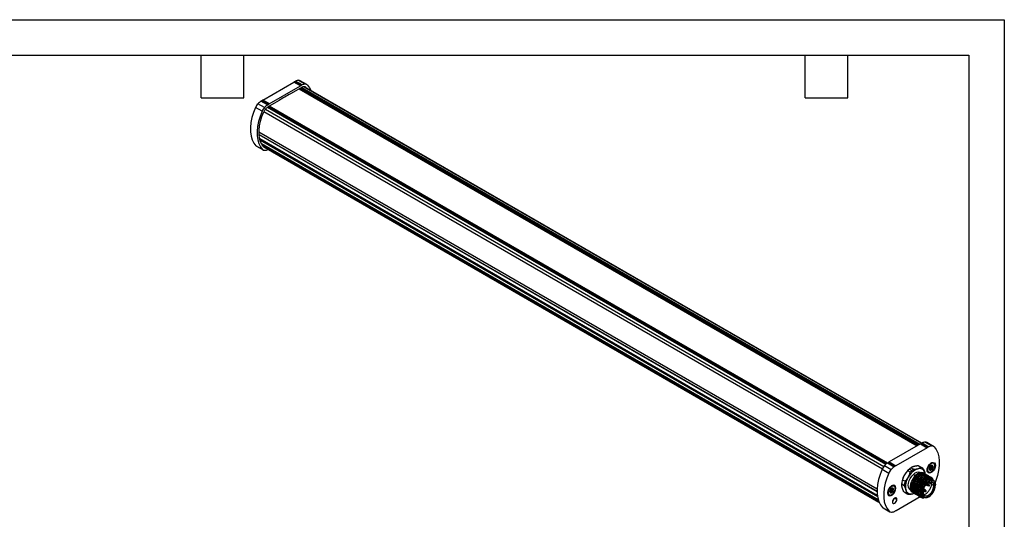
# Model space of a CAD drawing. Header units: millimetres. Extents: x 0 to 279, y 0 to 216.
# Tile 4 of 4: x 103 to 279, y 127 to 216. Entities that reach past the tile are written whole.
import ezdxf

# ---------------------------------------------------------------- set-up
doc = ezdxf.new("R2010")
doc.units = ezdxf.units.MM
doc.layers.add('TEXT', color=140, linetype='Continuous', lineweight=25)

msp = doc.modelspace()

# ---------------------------------------------------------------- linework, layer by layer
at = {"color": 7, "linetype": 'Continuous'}
for p, q in [((0, 215.9), (279.4, 215.9)), ((279.4, 215.9), (279.4, 0))]:
    msp.add_line(p, q, dxfattribs=at)
for p, q in [((146.9, 201.55), (152.46, 204.76)), ((148.07, 200.87), (153.64, 204.08)), ((153.64, 204.08), (152.46, 204.76)), ((153.77, 204.15), (152.59, 204.83)), ((153.96, 204.25), (152.78, 204.93)), ((154.48, 204.39), (153.3, 205.07)), ((154.79, 204.32), (153.61, 205)), ((153.64, 203.67), (151.88, 202.65)), ((153.42, 203.55), (263.85, 139.8)), ((263.9, 139.83), (153.47, 203.57)), ((264.04, 139.91), (153.61, 203.65)), ((153.74, 203.72), (264.16, 139.98)), ((153.9, 203.81), (264.32, 140.07)), ((154.27, 203.93), (264.61, 140.23)), ((264.67, 140.27), (154.39, 203.93)), ((154.62, 203.82), (154.44, 203.92)), ((154.66, 203.78), (154.62, 203.82)), ((147.23, 200.2), (146.05, 200.88)), ((147.75, 200.67), (146.57, 201.35)), ((147.94, 200.79), (146.77, 201.47)), ((148.07, 200.87), (146.9, 201.55)), ((149.83, 201.47), (148.07, 200.46)), ((146.8, 199.54), (145.62, 200.22)), ((147.09, 199.48), (257.62, 135.67)), ((147.37, 199.91), (257.89, 136.11)), ((147.76, 200.26), (258.24, 136.49)), ((147.93, 200.37), (258.38, 136.61)), ((258.49, 136.69), (148.05, 200.44)), ((258.52, 136.71), (148.08, 200.46)), ((146.23, 195.87), (256.67, 132.11)), ((146.25, 195.4), (256.66, 131.67)), ((146.25, 195.37), (256.66, 131.63)), ((146.27, 195.36), (146.26, 195.33)), ((146.36, 194.67), (256.7, 130.97)), ((146.41, 194.46), (256.73, 130.78)), ((146.43, 194.4), (256.74, 130.72)), ((146.66, 193.81), (256.85, 130.2)), ((146.68, 193.79), (256.86, 130.18)), ((146.74, 193.75), (146.73, 193.74)), ((146.73, 193.74), (256.86, 130.16)), ((146.87, 192.72), (145.69, 193.4)), ((145.8, 193.32), (146.98, 192.64)), ((146.93, 193.38), (256.96, 129.86)), ((147.07, 193.21), (257.01, 129.75)), ((147.1, 193.19), (257.01, 129.73)), ((264.42, 140.12), (258.85, 136.91)), ((265.6, 139.44), (260.03, 136.23)), ((264.42, 140.12), (265.6, 139.44)), ((264.55, 140.2), (265.72, 139.52)), ((264.74, 140.3), (265.92, 139.62)), ((265.26, 140.44), (266.44, 139.76)), ((266.75, 139.68), (265.57, 140.37)), ((257.58, 135.59), (258.76, 134.91)), ((258.01, 136.25), (259.19, 135.57)), ((258.53, 136.72), (259.71, 136.03)), ((258.72, 136.84), (259.9, 136.16)), ((258.85, 136.91), (260.03, 136.23)), ((262.44, 135.61), (262.89, 135.35)), ((262.76, 135.86), (263.2, 135.6)), ((262.89, 135.94), (262.81, 135.9)), ((264.47, 135.94), (264.02, 136.2)), ((264.71, 135.84), (264.26, 136.1)), ((266.03, 135.68), (266.01, 135.69)), ((266.02, 135.78), (266.25, 135.64)), ((266.02, 135.77), (266.25, 135.64)), ((266.02, 135.77), (266.25, 135.64)), ((266.05, 135.88), (266.26, 135.76)), ((266.08, 135.58), (266.21, 135.51)), ((266.09, 135.8), (266.4, 135.62)), ((266.12, 135.49), (266.2, 135.45)), ((266.15, 135.79), (266.47, 135.61)), ((266.16, 136.08), (266.33, 135.98)), ((266.39, 135.99), (266.18, 136.11)), ((266.25, 135.64), (266.34, 135.48)), ((266.32, 136.64), (266.26, 136.67)), ((266.28, 136.17), (266.59, 135.99)), ((266.34, 135.96), (266.33, 135.98)), ((266.33, 135.76), (266.34, 135.77)), ((266.34, 135.77), (266.33, 135.76)), ((266.4, 136.26), (266.34, 136.24)), ((266.34, 136.24), (266.49, 136.15)), ((266.34, 136.24), (266.46, 136.18)), ((266.35, 136.24), (266.46, 136.18)), ((266.38, 135.81), (266.5, 135.74)), ((266.42, 135.91), (266.42, 135.93)), ((266.42, 135.92), (266.46, 135.9)), ((266.42, 135.92), (266.46, 135.9)), ((266.45, 136.28), (266.5, 136.26)), ((266.78, 136.69), (266.72, 136.72)), ((266.98, 136.29), (267.08, 136.29)), ((261.22, 133.71), (261.67, 133.45)), ((262.59, 135.06), (262.15, 135.32)), ((263.17, 134.67), (263.52, 134.47)), ((263.61, 134.55), (263.66, 134.51)), ((263.9, 134.38), (263.86, 134.4)), ((264.14, 134.24), (264.1, 134.26)), ((264.37, 134.1), (264.34, 134.12)), ((264.4, 134.98), (264.38, 134.99)), ((264.84, 133.83), (264.81, 133.85)), ((265.04, 133.72), (265.08, 133.7)), ((265.22, 134.76), (265.18, 134.78)), ((265.2, 134.98), (265.22, 134.77)), ((265.24, 134.34), (265.21, 134.56)), ((265.45, 134.63), (265.42, 134.65)), ((265.69, 134.49), (265.65, 134.51)), ((265.79, 135.11), (265.85, 135.07)), ((265.92, 134.35), (265.89, 134.37)), ((266.16, 134.22), (266.12, 134.24)), ((266.39, 134.08), (266.36, 134.1)), ((266.73, 133.62), (266.54, 133.73)), ((259.1, 132.01), (259.28, 131.91)), ((259.34, 131.92), (259.13, 132.04)), ((259.26, 132.57), (259.21, 132.6)), ((259.23, 132.1), (259.54, 131.92)), ((259.28, 132.17), (259.43, 132.08)), ((259.35, 132.19), (259.29, 132.17)), ((259.29, 132.17), (259.4, 132.11)), ((259.29, 132.17), (259.4, 132.11)), ((259.4, 132.21), (259.44, 132.19)), ((259.73, 132.62), (259.67, 132.65)), ((259.92, 132.22), (260.03, 132.22)), ((261.5, 132.65), (261.05, 132.91)), ((261.05, 132.84), (261.05, 132.75)), ((265.28, 131.95), (264.98, 132.12)), ((265.41, 132.85), (265.7, 132.68)), ((265.78, 132.96), (265.61, 133.06)), ((265.87, 132.97), (265.65, 133.09)), ((265.72, 132.67), (265.94, 132.64)), ((265.78, 132.96), (265.97, 132.78)), ((265.85, 133.23), (266.83, 132.67)), ((265.86, 133.24), (266.2, 133.04)), ((266.02, 132.78), (265.88, 132.95)), ((266.09, 133.33), (266.2, 133.27)), ((266.2, 133.27), (266.26, 133.36)), ((266.41, 133.35), (266.33, 133.2)), ((266.43, 133.14), (266.52, 133.31)), ((266.43, 133.12), (266.44, 133.13)), ((266.44, 133.13), (266.54, 133.3)), ((266.44, 133.13), (266.44, 133.13)), ((266.44, 133.12), (266.44, 133.12)), ((258.74, 131.03), (258.8, 131)), ((258.97, 131.61), (258.96, 131.62)), ((258.96, 131.59), (258.96, 131.58)), ((258.97, 131.7), (259.2, 131.57)), ((258.97, 131.7), (259.2, 131.57)), ((258.97, 131.7), (259.2, 131.57)), ((259, 131.81), (259.21, 131.69)), ((259.03, 131.73), (259.35, 131.55)), ((259.03, 131.51), (259.15, 131.44)), ((259.07, 131.42), (259.14, 131.38)), ((259.1, 131.72), (259.42, 131.54)), ((259.2, 131.57), (259.29, 131.41)), ((259.29, 131.89), (259.28, 131.91)), ((259.28, 131.69), (259.29, 131.7)), ((259.29, 131.7), (259.28, 131.69)), ((259.33, 131.74), (259.44, 131.67)), ((259.37, 131.84), (259.37, 131.86)), ((259.37, 131.85), (259.4, 131.83)), ((259.37, 131.85), (259.4, 131.83)), ((259.81, 130.45), (260.21, 130.22)), ((260.09, 128.25), (264.36, 130.72)), ((261.39, 131.64), (261.84, 131.38)), ((261.6, 131.48), (262.05, 131.22)), ((262.61, 131.93), (262.74, 131.86)), ((263.04, 131.23), (263.14, 131.27)), ((263.08, 131.41), (263.11, 131.39)), ((263.31, 131.28), (263.35, 131.26)), ((263.55, 131.14), (263.59, 131.12)), ((263.79, 131.01), (263.82, 130.99)), ((264.02, 130.87), (264.06, 130.85)), ((264.26, 130.73), (264.29, 130.71)), ((264.62, 131.39), (264.43, 131.5)), ((264.79, 130.7), (264.98, 130.59)), ((264.9, 131.78), (265.11, 131.66)), ((264.91, 131.83), (265.08, 131.74)), ((265, 130.5), (265.11, 130.54)), ((265.33, 131.66), (265.08, 131.74)), ((265.13, 131.65), (265.35, 131.62)), ((265.43, 131.76), (265.29, 131.93)), ((257.65, 128.77), (258.83, 128.09)), ((257.76, 128.69), (258.94, 128.01))]:
    msp.add_line(p, q)
at = {"flags": 128}
for points in [[(154.91, 204.22), (155.27, 203.73), (155.49, 203.3)], [(145.62, 200.22), (145.26, 199.31), (144.98, 198.41), (144.8, 197.52), (144.71, 196.66), (144.72, 195.85), (144.82, 195.11), (145.02, 194.44), (145.32, 193.87), (145.69, 193.4)], [(146.8, 199.54), (146.44, 198.63), (146.16, 197.73), (145.98, 196.84), (145.89, 195.98), (145.9, 195.17), (146, 194.43), (146.2, 193.76), (146.5, 193.19), (146.87, 192.72)], [(147.16, 193.13), (146.81, 193.57), (146.53, 194.1), (146.35, 194.71), (146.25, 195.41), (146.24, 196.16), (146.32, 196.96), (146.5, 197.79), (146.75, 198.63), (147.09, 199.47)], [(146.73, 193.74), (146.72, 193.71), (146.72, 193.71)], [(266.87, 139.59), (267.23, 139.1), (267.51, 138.51), (267.69, 137.83), (267.78, 137.08), (267.77, 136.26), (267.67, 135.4), (267.47, 134.5), (267.17, 133.59), (267.03, 133.22)], [(257.58, 135.59), (257.22, 134.68), (256.94, 133.77), (256.76, 132.88), (256.67, 132.03), (256.68, 131.22), (256.78, 130.47), (256.98, 129.81), (257.28, 129.24), (257.65, 128.77)], [(265.6, 135.44), (265.64, 135.76), (265.77, 136.09), (265.97, 136.39), (266.21, 136.64), (266.47, 136.78), (266.71, 136.82), (266.91, 136.75), (267.04, 136.56), (267.08, 136.29)], [(267.08, 136.29), (267.04, 135.98), (266.91, 135.64), (266.71, 135.34), (266.47, 135.1), (266.21, 134.95), (265.97, 134.91), (265.77, 134.99), (265.64, 135.17), (265.6, 135.44)], [(265.85, 135.07), (265.85, 135.07), (265.71, 135.24), (265.66, 135.5), (265.71, 135.82), (265.85, 136.15), (266.06, 136.44), (266.32, 136.64)], [(266.34, 136.6), (266.1, 136.4), (265.89, 136.13), (265.75, 135.81), (265.7, 135.5), (265.75, 135.25), (265.89, 135.09), (266.1, 135.05), (266.34, 135.13)], [(266.33, 135.76), (266.29, 135.75), (266.26, 135.76), (266.24, 135.78), (266.23, 135.82), (266.24, 135.86), (266.26, 135.91), (266.29, 135.95), (266.33, 135.98)], [(266.34, 135.96), (266.31, 135.94), (266.28, 135.9), (266.26, 135.86), (266.26, 135.82), (266.26, 135.79), (266.28, 135.77), (266.31, 135.76), (266.34, 135.77)], [(266.32, 136.64), (266.57, 136.73), (266.78, 136.69)], [(266.33, 135.98), (266.36, 135.99), (266.39, 135.99), (266.41, 135.96), (266.42, 135.93)], [(266.34, 135.13), (266.58, 135.33), (266.79, 135.61), (266.93, 135.92), (266.98, 136.23), (266.93, 136.49), (266.79, 136.65), (266.58, 136.69), (266.34, 136.6)], [(266.34, 135.77), (266.37, 135.8), (266.4, 135.83), (266.42, 135.87), (266.42, 135.91), (266.42, 135.95), (266.4, 135.97), (266.37, 135.97), (266.34, 135.96)], [(258.76, 134.91), (258.4, 134), (258.12, 133.09), (257.94, 132.2), (257.85, 131.35), (257.86, 130.54), (257.96, 129.79), (258.16, 129.13), (258.45, 128.56), (258.83, 128.09)], [(262.61, 131.93), (262.61, 131.93), (262.42, 132.12), (262.29, 132.39), (262.25, 132.74), (262.29, 133.14), (262.42, 133.56), (262.61, 133.97), (262.87, 134.35), (263.17, 134.67)], [(266.74, 133.61), (266.55, 133.8), (266.3, 133.89), (266.01, 133.88), (265.69, 133.76), (265.37, 133.55), (265.07, 133.26), (264.8, 132.9), (264.58, 132.5), (264.42, 132.09), (264.34, 131.69)], [(266.54, 133.73), (266.28, 133.81), (265.99, 133.78), (265.67, 133.64), (265.35, 133.41), (265.05, 133.09), (264.79, 132.72), (264.59, 132.31), (264.47, 131.89), (264.43, 131.5)], [(265.25, 134.72), (265.25, 134.74), (265.2, 134.98)], [(260.03, 132.22), (259.99, 132.49), (259.86, 132.67), (259.66, 132.75), (259.42, 132.71), (259.16, 132.57), (258.92, 132.32), (258.72, 132.02), (258.59, 131.69), (258.55, 131.37)], [(258.55, 131.37), (258.59, 131.1), (258.72, 130.92), (258.92, 130.84), (259.16, 130.88), (259.42, 131.03), (259.66, 131.27), (259.86, 131.57), (259.99, 131.9), (260.03, 132.22)], [(258.8, 131), (258.8, 131), (258.65, 131.17), (258.6, 131.43), (258.65, 131.75), (258.8, 132.08), (259.01, 132.37), (259.26, 132.57)], [(259.29, 132.53), (259.04, 132.33), (258.84, 132.06), (258.7, 131.74), (258.65, 131.43), (258.7, 131.17), (258.84, 131.02), (259.04, 130.98), (259.29, 131.06)], [(259.26, 132.57), (259.52, 132.66), (259.73, 132.62)], [(259.29, 131.06), (259.53, 131.26), (259.74, 131.54), (259.88, 131.85), (259.92, 132.16), (259.88, 132.42), (259.74, 132.57), (259.53, 132.61), (259.29, 132.53)], [(264.62, 131.39), (264.66, 131.78), (264.78, 132.2), (264.98, 132.61), (265.24, 132.98), (265.53, 133.3), (265.85, 133.53), (266.17, 133.67), (266.47, 133.7), (266.73, 133.62), (266.93, 133.44), (267.05, 133.16), (267.09, 132.82)], [(266.8, 133.49), (266.74, 133.53), (266.5, 133.61), (266.21, 133.58), (265.9, 133.45), (265.59, 133.23), (265.31, 132.92), (265.06, 132.56), (264.87, 132.17), (264.75, 131.77), (264.71, 131.39)], [(264.88, 131.48), (264.92, 131.84), (265.04, 132.22), (265.23, 132.58), (265.48, 132.91), (265.76, 133.16), (266.05, 133.33), (266.33, 133.4), (266.57, 133.36), (266.76, 133.21), (266.89, 132.98), (266.93, 132.67)], [(264.88, 131.54), (264.92, 131.22), (265.06, 130.98), (265.28, 130.86), (265.55, 130.85), (265.85, 130.97), (266.16, 131.2), (266.43, 131.52), (266.65, 131.9), (266.78, 132.29), (266.83, 132.67)], [(265.06, 130.62), (265.31, 130.54), (265.59, 130.57), (265.9, 130.7), (266.21, 130.93), (266.5, 131.23), (266.74, 131.59), (266.93, 131.98), (267.05, 132.38), (267.09, 132.76)], [(265.08, 131.74), (265.09, 131.79), (265.11, 131.85), (265.15, 131.9), (265.19, 131.94), (265.24, 131.95), (265.28, 131.95), (265.29, 131.93)], [(266.93, 132.67), (266.89, 132.31), (266.76, 131.93), (266.57, 131.57), (266.33, 131.24), (266.05, 130.99), (265.76, 130.82), (265.48, 130.75), (265.23, 130.79), (265.14, 130.84)], [(265.72, 132.67), (265.7, 132.68), (265.67, 132.71), (265.67, 132.76), (265.67, 132.81), (265.7, 132.87), (265.74, 132.92), (265.78, 132.96)], [(265.78, 132.96), (265.83, 132.98), (265.87, 132.97), (265.88, 132.95)], [(265.94, 132.64), (265.93, 132.64), (265.92, 132.66), (265.92, 132.68), (265.92, 132.71), (265.93, 132.74), (265.95, 132.76), (265.97, 132.78)], [(265.97, 132.78), (266, 132.79), (266.02, 132.78), (266.02, 132.78)], [(266, 132.65), (266.01, 132.65), (266.02, 132.67), (266.02, 132.69), (266.02, 132.71), (266.01, 132.74), (265.99, 132.76), (265.97, 132.78)], [(266.2, 133.04), (266.2, 133.04), (266.17, 133.07), (266.16, 133.13), (266.17, 133.2), (266.2, 133.27)], [(266.2, 133.27), (266.22, 133.26), (266.24, 133.25), (266.25, 133.24), (266.27, 133.23), (266.29, 133.22), (266.3, 133.21), (266.31, 133.2), (266.33, 133.2)], [(266.33, 133.2), (266.31, 133.16), (266.3, 133.13), (266.31, 133.1), (266.32, 133.08), (266.35, 133.08), (266.37, 133.08), (266.4, 133.1), (266.42, 133.13)], [(266.43, 133.14), (266.43, 133.13), (266.44, 133.13), (266.44, 133.13), (266.44, 133.13)], [(266.52, 133.31), (266.51, 133.32), (266.51, 133.32)], [(259.28, 131.69), (259.24, 131.68), (259.21, 131.69), (259.19, 131.71), (259.18, 131.75), (259.19, 131.79), (259.21, 131.84), (259.24, 131.88), (259.28, 131.91)], [(259.29, 131.89), (259.26, 131.86), (259.23, 131.83), (259.21, 131.79), (259.21, 131.75), (259.21, 131.71), (259.23, 131.69), (259.26, 131.69), (259.29, 131.7)], [(259.28, 131.91), (259.31, 131.92), (259.34, 131.92), (259.36, 131.89), (259.37, 131.86)], [(259.29, 131.7), (259.32, 131.73), (259.35, 131.76), (259.36, 131.8), (259.37, 131.84), (259.36, 131.88), (259.35, 131.9), (259.32, 131.9), (259.29, 131.89)], [(260.21, 130.22), (260.18, 130.38), (260.09, 130.48), (259.96, 130.5), (259.81, 130.45), (259.66, 130.33), (259.53, 130.15), (259.44, 129.95), (259.41, 129.76)], [(259.41, 129.76), (259.44, 129.6), (259.53, 129.5), (259.66, 129.47), (259.81, 129.52), (259.96, 129.65), (260.09, 129.82), (260.18, 130.02), (260.21, 130.22)], [(263.04, 131.23), (263.27, 131.31), (263.29, 131.31)], [(265.88, 130.69), (265.85, 130.67), (265.53, 130.54), (265.24, 130.51), (264.98, 130.59), (264.78, 130.77), (264.66, 131.04), (264.62, 131.39)], [(265.13, 131.65), (265.11, 131.66), (265.09, 131.69), (265.08, 131.74)], [(265.33, 131.66), (265.33, 131.69), (265.35, 131.72), (265.36, 131.74), (265.39, 131.76), (265.41, 131.77), (265.43, 131.76), (265.43, 131.76)], [(265.33, 131.66), (265.35, 131.65), (265.38, 131.65), (265.41, 131.66), (265.43, 131.67), (265.45, 131.68), (265.45, 131.7), (265.45, 131.7)], [(265.35, 131.62), (265.35, 131.62), (265.33, 131.64), (265.33, 131.66)]]:
    msp.add_lwpolyline(points, dxfattribs=at)
for centre, radius, start, end in [((157.36, 196.27), 9.8, 119.1255, 119.9992), ((154.23, 201.89), 3.36, 115.5006, 119.1565), ((153.38, 203.72), 1.35, 93.4381, 116.5534), ((153.33, 204.51), 0.564, 60.6781, 93.284), ((158.54, 195.59), 9.8, 119.1255, 119.9992), ((155.4, 201.21), 3.36, 115.5006, 119.1565), ((154.56, 203.04), 1.35, 93.4381, 116.5534), ((154.51, 203.85), 0.542, 43.4116, 93.8104), ((165.73, 176.29), 29.79, 117.7175, 122.2771), ((158.3, 195.58), 9.33, 119.1255, 119.9992), ((155.19, 201.18), 2.93, 115.5006, 119.1565), ((154.39, 202.89), 1.04, 93.4381, 116.5534), ((154.35, 203.57), 0.365, 43.4116, 93.8104), ((148, 199.16), 2.6, 138.3531, 155.8633), ((148.21, 198.98), 2.88, 124.6157, 138.5115), ((148.78, 198.09), 3.93, 120.8836, 124.1764), ((151.93, 192.83), 10.06, 119.9992, 120.8578), ((149.39, 198.29), 2.88, 124.6157, 138.5115), ((149.96, 197.41), 3.93, 120.8836, 124.1764), ((153.1, 192.15), 10.06, 119.9992, 120.8578), ((149.17, 198.48), 2.6, 138.3531, 155.8633), ((148.69, 198.76), 1.75, 138.3531, 155.8633), ((149.05, 198.45), 2.23, 124.6157, 138.5115), ((149.71, 197.44), 3.43, 120.8836, 124.1764), ((152.86, 192.16), 9.58, 119.9992, 120.8578), ((146.06, 193.77), 0.52, 225.1462, 239.9557), ((147.25, 193.11), 0.544, 225.7893, 273.7604), ((147.41, 193.38), 0.355, 225.3427, 264.9582), ((147.21, 193.92), 1.35, 273.4381, 296.5534), ((146.41, 195.64), 3.24, 295.471, 296.7252), ((269.32, 131.64), 9.8, 119.1255, 119.9992), ((266.18, 137.26), 3.36, 115.5006, 119.1565), ((265.34, 139.09), 1.35, 93.4381, 116.5534), ((265.29, 139.87), 0.564, 60.6781, 93.284), ((270.49, 130.96), 9.8, 119.1255, 119.9992), ((267.36, 136.58), 3.36, 115.5006, 119.1565), ((266.52, 138.41), 1.35, 93.4381, 116.5534), ((266.47, 139.22), 0.542, 43.4116, 93.8104), ((259.95, 134.52), 2.6, 138.3531, 155.8633), ((260.17, 134.34), 2.88, 124.6157, 138.5115), ((260.74, 133.46), 3.93, 120.8836, 124.1764), ((263.88, 128.2), 10.06, 119.9992, 120.8578), ((261.13, 133.84), 2.6, 138.3531, 155.8633), ((261.35, 133.66), 2.88, 124.6157, 138.5115), ((261.92, 132.78), 3.93, 120.8836, 124.1764), ((265.06, 127.52), 10.06, 119.9992, 120.8578), ((264.72, 132.85), 3.6, 121.9225, 151.1825), ((264.97, 132.77), 3.8, 131.6456, 137.9771), ((265.04, 132.75), 3.14, 110.2567, 152.8704), ((264.57, 133.23), 3.19, 124.5642, 131.6776), ((265.02, 132.97), 3.19, 124.5642, 131.6776), ((264.27, 134.79), 0.957, 11.07, 108.9193), ((263.81, 135.31), 0.911, 60.0932, 76.5153), ((264.26, 135.06), 0.904, 43.4216, 76.5677), ((266.03, 135.47), 0.433, 177.1444, 236.2786), ((266.21, 135.64), 0.207, 170.7481, 259.4532), ((266.73, 135.64), 0.721, 140.2279, 177.3607), ((266.15, 135.74), 0.137, 214.7815, 215.4198), ((266.53, 135.87), 0.429, 93.4295, 146.5651), ((266.19, 135.73), 0.288, 267.6422, 302.3493), ((266.09, 135.92), 0.32, 299.8161, 299.9974), ((266.09, 135.92), 0.321, 299.9974, 300.1781), ((266.53, 136.31), 0.454, 65.2187, 121.3691), ((266.29, 136.6), 0.0512, 2.6055, 57.3945), ((266.02, 136.01), 0.612, 301.1059, 322.0213), ((266.34, 136.1), 0.137, 34.7815, 35.4198), ((265.94, 136.1), 0.55, 338.668, 338.9206), ((266.47, 136.09), 0.207, 350.7481, 79.4532), ((265.95, 136.09), 0.721, 320.2279, 357.3607), ((264.64, 132.72), 3.6, 148.8177, 178.082), ((264.54, 132.61), 3.5, 161.7425, 175.1282), ((264.89, 132.48), 3.14, 147.1309, 189.7398), ((265.42, 132.51), 3.8, 131.6456, 137.9771), ((264.01, 133.97), 1.09, 70.1422, 139.8547), ((265.42, 132.5), 2.74, 131.5911, 135.1965), ((264.54, 133.79), 1.2, 69.2874, 140.7095), ((266.33, 135.13), 0.0146, 230.7967, 9.214), ((259.68, 131.57), 0.721, 140.2279, 177.3607), ((259.48, 131.8), 0.429, 93.4295, 146.5651), ((259.48, 132.24), 0.454, 65.2187, 121.3691), ((259.24, 132.53), 0.0512, 2.6055, 57.3945), ((259.29, 132.03), 0.137, 34.7815, 35.4198), ((259.42, 132.02), 0.207, 350.7481, 79.4532), ((258.9, 132.02), 0.721, 320.2279, 357.3607), ((264.99, 132.35), 3.5, 161.7425, 175.1282), ((262.73, 132.13), 0.957, 191.07, 288.9193), ((266.97, 131.46), 2.55, 121.5265, 177.8302), ((265.96, 132.72), 0.0833, 257.5263, 299.9973), ((265.96, 132.72), 0.0833, 299.9973, 0), ((265.96, 132.72), 0.0833, 0, 42.4791), ((266.28, 133.23), 0.173, 327.9395, 329.9984), ((266.41, 133.1), 0.0377, 34.933, 63.5075), ((266.17, 132.75), 0.672, 353.1955, 55.4923), ((266.22, 132.84), 0.876, 354.8938, 48.0704), ((266.88, 132.76), 0.102, 242.6097, 297.3903), ((267.08, 132.79), 0.0291, 290.7834, 69.2166), ((258.98, 131.39), 0.433, 177.1444, 236.2786), ((259.16, 131.57), 0.207, 170.7481, 259.4532), ((259.1, 131.67), 0.137, 214.7815, 215.4198), ((259.13, 131.66), 0.288, 267.6422, 302.3493), ((259.04, 131.85), 0.32, 299.8161, 299.9974), ((259.04, 131.85), 0.321, 299.9974, 300.1781), ((259.27, 131.06), 0.0146, 230.7967, 9.214), ((258.97, 131.94), 0.612, 301.1059, 322.0213), ((258.89, 132.03), 0.55, 338.668, 338.9206), ((258.83, 130.55), 0.909, 309.775, 350.8829), ((262.05, 132.27), 0.908, 223.4461, 239.9403), ((262.5, 132), 0.904, 223.4216, 256.5677), ((264.88, 131.24), 0.746, 190.5117, 279.1047), ((264.44, 131.52), 0.0291, 110.7834, 249.2166), ((265.26, 131.39), 0.836, 172.6245, 236.0633), ((264.66, 131.48), 0.102, 242.6097, 297.3903), ((265.51, 131.28), 0.803, 172.5894, 236.4061), ((265.6, 131.41), 0.732, 174.1875, 230.8716), ((264.87, 131.51), 0.0291, 290.7834, 69.2166), ((265.37, 131.7), 0.0833, 257.5263, 360), ((265.37, 131.7), 0.0833, 360, 42.4791), ((258.02, 129.14), 0.52, 225.1462, 239.9557), ((259.21, 128.48), 0.544, 225.7893, 273.7604), ((259.16, 129.28), 1.35, 273.4381, 296.5534), ((258.32, 131.11), 3.36, 295.5006, 299.1565), ((255.19, 136.74), 9.8, 299.1255, 299.9992)]:
    msp.add_arc(centre, radius, start, end)
for points, knots in [([(263.27, 136.09), (263.25, 136.09), (263.21, 136.08), (263.15, 136.06), (263.1, 136.04), (263.04, 136.02), (262.98, 135.99), (262.9, 135.95), (262.83, 135.91), (262.78, 135.87), (262.76, 135.86)], [0, 0, 0, 0, 0.095191, 0.190865, 0.287146, 0.384155, 0.48201, 0.649514, 0.822017, 1, 1, 1, 1]), ([(263.2, 135.6), (263.23, 135.6), (263.29, 135.6), (263.38, 135.61), (263.46, 135.61), (263.54, 135.62), (263.63, 135.63), (263.74, 135.65), (263.85, 135.67), (263.92, 135.69), (263.95, 135.7)], [0, 0, 0, 0, 0.107356, 0.212739, 0.316247, 0.417982, 0.518055, 0.680497, 0.840958, 1, 1, 1, 1]), ([(264.02, 136.2), (263.99, 136.19), (263.93, 136.19), (263.85, 136.19), (263.77, 136.18), (263.69, 136.17), (263.59, 136.16), (263.49, 136.14), (263.38, 136.12), (263.31, 136.1), (263.27, 136.09)], [0, 0, 0, 0, 0.107356, 0.212739, 0.316247, 0.417982, 0.518055, 0.680497, 0.840958, 1, 1, 1, 1]), ([(263.95, 135.7), (263.98, 135.7), (264.02, 135.72), (264.07, 135.73), (264.13, 135.75), (264.18, 135.78), (264.25, 135.8), (264.32, 135.84), (264.4, 135.89), (264.45, 135.92), (264.47, 135.94)], [0, 0, 0, 0, 0.095191, 0.190865, 0.287146, 0.384155, 0.48201, 0.649514, 0.822017, 1, 1, 1, 1]), ([(264.92, 135.68), (264.93, 135.65), (264.96, 135.6), (265, 135.52), (265.03, 135.45), (265.06, 135.38), (265.1, 135.29), (265.14, 135.19), (265.18, 135.08), (265.19, 135.01), (265.2, 134.98)], [0, 0, 0, 0, 0.1073561, 0.212739, 0.3162467, 0.4179823, 0.5180547, 0.6804969, 0.8409585, 1, 1, 1, 1]), ([(266.01, 135.66), (266.01, 135.66), (266.01, 135.67), (266.02, 135.67), (266.02, 135.68), (266.02, 135.68), (266.03, 135.67), (266.04, 135.66), (266.04, 135.66)], [0, 0, 0, 0, 0.187534, 0.35369, 0.499109, 0.681786, 0.84695, 1, 1, 1, 1]), ([(266.01, 135.67), (266.01, 135.67), (266.01, 135.66), (266.01, 135.65), (266.01, 135.65), (266.01, 135.64), (266.01, 135.64), (266.01, 135.65), (266.01, 135.66)], [0, 0, 0, 0, 0.117276, 0.238411, 0.36557, 0.500629, 0.729519, 1, 1, 1, 1]), ([(266.04, 135.66), (266.04, 135.66), (266.05, 135.65), (266.05, 135.64), (266.06, 135.63), (266.07, 135.61), (266.08, 135.59), (266.09, 135.56), (266.1, 135.53), (266.11, 135.52)], [0, 0, 0, 0, 0.090768, 0.184987, 0.284005, 0.388984, 0.500901, 0.726686, 1, 1, 1, 1]), ([(266.09, 135.8), (266.09, 135.8), (266.1, 135.79), (266.12, 135.79), (266.13, 135.79), (266.14, 135.79), (266.15, 135.79)], [0, 0, 0, 0, 0.250897, 0.501913, 0.754016, 1, 1, 1, 1]), ([(266.11, 135.52), (266.11, 135.51), (266.12, 135.5), (266.13, 135.48), (266.14, 135.46), (266.15, 135.44), (266.17, 135.44), (266.17, 135.44)], [0, 0, 0, 0, 0.185512, 0.352113, 0.500698, 0.762356, 1, 1, 1, 1]), ([(266.17, 136.07), (266.17, 136.07), (266.17, 136.09), (266.18, 136.1), (266.2, 136.12), (266.22, 136.13), (266.24, 136.15), (266.27, 136.16), (266.28, 136.17)], [0, 0, 0, 0, 0.124148, 0.250309, 0.373464, 0.499592, 0.73929, 1, 1, 1, 1]), ([(266.21, 135.51), (266.21, 135.52), (266.2, 135.54), (266.21, 135.56), (266.21, 135.59), (266.22, 135.61), (266.23, 135.63), (266.24, 135.64), (266.25, 135.64)], [0, 0, 0, 0, 0.187533, 0.35369, 0.499108, 0.681785, 0.846949, 1, 1, 1, 1]), ([(266.2, 135.45), (266.2, 135.45), (266.2, 135.46), (266.21, 135.47), (266.21, 135.49), (266.21, 135.5), (266.21, 135.51)], [0, 0, 0, 0, 0.212949, 0.449419, 0.711304, 1, 1, 1, 1]), ([(266.25, 135.64), (266.25, 135.64), (266.26, 135.65), (266.27, 135.65), (266.29, 135.65), (266.3, 135.65), (266.33, 135.65), (266.36, 135.64), (266.38, 135.63), (266.4, 135.62)], [0, 0, 0, 0, 0.090768, 0.184987, 0.284005, 0.388984, 0.500901, 0.726686, 1, 1, 1, 1]), ([(266.51, 136.29), (266.5, 136.29), (266.5, 136.29), (266.48, 136.29), (266.47, 136.29), (266.45, 136.29), (266.43, 136.28), (266.41, 136.27), (266.4, 136.26)], [0, 0, 0, 0, 0.117276, 0.238411, 0.36557, 0.500629, 0.72952, 1, 1, 1, 1]), ([(266.4, 135.62), (266.4, 135.62), (266.42, 135.61), (266.44, 135.61), (266.45, 135.6), (266.46, 135.61), (266.47, 135.61)], [0, 0, 0, 0, 0.288696, 0.550581, 0.787051, 1, 1, 1, 1]), ([(266.46, 136.18), (266.45, 136.18), (266.45, 136.19), (266.45, 136.19), (266.45, 136.2), (266.45, 136.21), (266.46, 136.22), (266.47, 136.24), (266.49, 136.25), (266.5, 136.26)], [0, 0, 0, 0, 0.090768, 0.184987, 0.284005, 0.388984, 0.500901, 0.726686, 1, 1, 1, 1]), ([(266.5, 135.74), (266.49, 135.75), (266.48, 135.77), (266.46, 135.79), (266.45, 135.82), (266.45, 135.85), (266.45, 135.87), (266.45, 135.89), (266.46, 135.9)], [0, 0, 0, 0, 0.187534, 0.35369, 0.499109, 0.681786, 0.84695, 1, 1, 1, 1]), ([(266.59, 136.12), (266.58, 136.12), (266.56, 136.13), (266.53, 136.13), (266.51, 136.14), (266.49, 136.15), (266.47, 136.16), (266.46, 136.17), (266.46, 136.18)], [0, 0, 0, 0, 0.187534, 0.35369, 0.499109, 0.681786, 0.84695, 1, 1, 1, 1]), ([(266.46, 135.9), (266.46, 135.91), (266.46, 135.92), (266.47, 135.93), (266.48, 135.94), (266.5, 135.95), (266.52, 135.97), (266.55, 135.98), (266.58, 135.99), (266.59, 135.99)], [0, 0, 0, 0, 0.090768, 0.184987, 0.284005, 0.388984, 0.500901, 0.726686, 1, 1, 1, 1]), ([(266.47, 135.61), (266.47, 135.61), (266.48, 135.61), (266.5, 135.62), (266.5, 135.63), (266.51, 135.63)], [0, 0, 0, 0, 0.346589, 0.677947, 1, 1, 1, 1]), ([(266.5, 136.26), (266.5, 136.26), (266.51, 136.26), (266.52, 136.27), (266.52, 136.28), (266.52, 136.29), (266.51, 136.29), (266.51, 136.29)], [0, 0, 0, 0, 0.185512, 0.352113, 0.500698, 0.762356, 1, 1, 1, 1]), ([(266.51, 135.63), (266.51, 135.63), (266.51, 135.64), (266.52, 135.66), (266.52, 135.67), (266.52, 135.69), (266.51, 135.72), (266.5, 135.73), (266.5, 135.74)], [0, 0, 0, 0, 0.117276, 0.23841, 0.365569, 0.500628, 0.729519, 1, 1, 1, 1]), ([(266.67, 136.06), (266.67, 136.06), (266.67, 136.07), (266.67, 136.08), (266.66, 136.09), (266.64, 136.1), (266.62, 136.11), (266.6, 136.12), (266.59, 136.12)], [0, 0, 0, 0, 0.1172762, 0.2384108, 0.3655696, 0.5006288, 0.7295194, 1, 1, 1, 1]), ([(266.59, 135.99), (266.6, 135.99), (266.61, 135.99), (266.63, 136), (266.65, 136.01), (266.67, 136.03), (266.67, 136.05), (266.67, 136.06)], [0, 0, 0, 0, 0.185512, 0.352113, 0.500698, 0.762356, 1, 1, 1, 1]), ([(261.56, 134.58), (261.55, 134.55), (261.52, 134.5), (261.48, 134.42), (261.44, 134.34), (261.4, 134.25), (261.36, 134.15), (261.31, 134.02), (261.26, 133.87), (261.23, 133.76), (261.22, 133.71)], [0, 0, 0, 0, 0.095191, 0.190865, 0.287146, 0.384155, 0.48201, 0.649514, 0.822017, 1, 1, 1, 1]), ([(262.15, 135.32), (262.12, 135.29), (262.07, 135.25), (262.01, 135.17), (261.94, 135.1), (261.88, 135.03), (261.81, 134.94), (261.73, 134.84), (261.64, 134.71), (261.59, 134.62), (261.56, 134.58)], [0, 0, 0, 0, 0.107356, 0.212739, 0.316247, 0.417982, 0.518055, 0.680497, 0.840958, 1, 1, 1, 1]), ([(261.67, 133.45), (261.69, 133.47), (261.74, 133.52), (261.8, 133.59), (261.87, 133.66), (261.93, 133.73), (262, 133.82), (262.08, 133.93), (262.17, 134.06), (262.22, 134.14), (262.25, 134.19)], [0, 0, 0, 0, 0.1073561, 0.212739, 0.3162467, 0.4179823, 0.5180547, 0.6804969, 0.8409585, 1, 1, 1, 1]), ([(262.25, 134.19), (262.26, 134.21), (262.29, 134.26), (262.33, 134.34), (262.37, 134.43), (262.41, 134.51), (262.45, 134.62), (262.5, 134.74), (262.55, 134.9), (262.58, 135), (262.59, 135.06)], [0, 0, 0, 0, 0.0951908, 0.1908652, 0.2871465, 0.3841553, 0.4820098, 0.6495139, 0.8220175, 1, 1, 1, 1]), ([(263.08, 131.42), (263.08, 131.42), (262.93, 131.46), (262.76, 131.73), (262.61, 132.21), (262.66, 132.83), (262.87, 133.49), (263.12, 133.89), (263.24, 134.09)], [0, 0, 0, 0, 0.007331, 0.205865, 0.404399, 0.602932, 0.801466, 1, 1, 1, 1]), ([(263.66, 134.51), (263.5, 134.33), (263.16, 133.97), (262.81, 133.25), (262.64, 132.52), (262.7, 131.9), (262.88, 131.51), (263.08, 131.44), (263.13, 131.42)], [0, 0, 0, 0, 0.187526, 0.375053, 0.562579, 0.750105, 0.937632, 1, 1, 1, 1]), ([(263.33, 131.31), (263.28, 131.33), (263.08, 131.4), (262.9, 131.79), (262.84, 132.41), (263.01, 133.13), (263.36, 133.85), (263.7, 134.22), (263.86, 134.4)], [0, 0, 0, 0, 0.062369, 0.249895, 0.437421, 0.624948, 0.812474, 1, 1, 1, 1]), ([(264.22, 134.34), (264.05, 134.35), (263.66, 134.37), (263.38, 133.83), (263.07, 133.32), (262.9, 132.73), (262.88, 132.2), (263.01, 131.77), (263.27, 131.49), (263.64, 131.4), (264.08, 131.5), (264.53, 131.77), (264.95, 132.2), (265.28, 132.73), (265.49, 133.29), (265.56, 133.81), (265.48, 134.25), (265.26, 134.54), (264.93, 134.65), (264.53, 134.57), (264.1, 134.3), (263.7, 133.87), (263.39, 133.35), (263.19, 132.86), (263.17, 132.59), (263.16, 132.49)], [0, 0, 0, 0, 0.034551, 0.079409, 0.124266, 0.169123, 0.213979, 0.258835, 0.30369, 0.348545, 0.3934, 0.438256, 0.483112, 0.527969, 0.572827, 0.617685, 0.662543, 0.7074, 0.752257, 0.797113, 0.841968, 0.886823, 0.931678, 0.976533, 1, 1, 1, 1]), ([(263.9, 134.38), (263.73, 134.2), (263.4, 133.83), (263.05, 133.11), (262.88, 132.39), (262.94, 131.77), (263.12, 131.38), (263.32, 131.31), (263.37, 131.29)], [0, 0, 0, 0, 0.187526, 0.375052, 0.562579, 0.750105, 0.937631, 1, 1, 1, 1]), ([(263.57, 131.17), (263.52, 131.19), (263.32, 131.26), (263.14, 131.65), (263.08, 132.27), (263.25, 133), (263.6, 133.72), (263.93, 134.08), (264.1, 134.26)], [0, 0, 0, 0, 0.062369, 0.249895, 0.437421, 0.624948, 0.812474, 1, 1, 1, 1]), ([(264.14, 134.24), (263.97, 134.06), (263.64, 133.7), (263.28, 132.98), (263.11, 132.25), (263.17, 131.63), (263.36, 131.24), (263.55, 131.17), (263.6, 131.15)], [0, 0, 0, 0, 0.187526, 0.375053, 0.562579, 0.750106, 0.937632, 1, 1, 1, 1]), ([(263.8, 131.04), (263.75, 131.05), (263.56, 131.12), (263.37, 131.51), (263.32, 132.13), (263.48, 132.86), (263.84, 133.58), (264.17, 133.94), (264.34, 134.12)], [0, 0, 0, 0, 0.062369, 0.2498952, 0.4374214, 0.6249476, 0.8124738, 1, 1, 1, 1]), ([(264.37, 134.1), (264.2, 133.92), (263.87, 133.56), (263.52, 132.84), (263.35, 132.11), (263.41, 131.49), (263.59, 131.1), (263.79, 131.03), (263.84, 131.02)], [0, 0, 0, 0, 0.187526, 0.375053, 0.562579, 0.750105, 0.937632, 1, 1, 1, 1]), ([(264.04, 130.9), (263.99, 130.92), (263.79, 130.99), (263.61, 131.38), (263.55, 132), (263.72, 132.73), (264.07, 133.45), (264.41, 133.81), (264.57, 133.99)], [0, 0, 0, 0, 0.062369, 0.249895, 0.437421, 0.624948, 0.812474, 1, 1, 1, 1]), ([(264.61, 133.97), (264.44, 133.79), (264.11, 133.43), (263.75, 132.71), (263.59, 131.98), (263.65, 131.36), (263.83, 130.97), (264.02, 130.9), (264.07, 130.88)], [0, 0, 0, 0, 0.187526, 0.375053, 0.562579, 0.750105, 0.937632, 1, 1, 1, 1]), ([(265.12, 134.77), (265.11, 134.79), (265.03, 134.94), (264.71, 135.01), (264.2, 134.93), (263.84, 134.65), (263.66, 134.51)], [0, 0, 0, 0, 0.029727, 0.353152, 0.676576, 1, 1, 1, 1]), ([(264.27, 130.76), (264.22, 130.78), (264.03, 130.85), (263.85, 131.24), (263.79, 131.86), (263.96, 132.59), (264.31, 133.31), (264.64, 133.67), (264.81, 133.85)], [0, 0, 0, 0, 0.062368, 0.249895, 0.437421, 0.624947, 0.812474, 1, 1, 1, 1]), ([(265.22, 133.84), (265.06, 133.86), (264.67, 133.89), (264.38, 133.38), (264.05, 132.87), (263.87, 132.29), (263.82, 131.74), (263.92, 131.29), (264.16, 130.98), (264.52, 130.86), (264.95, 130.92), (265.4, 131.17), (265.83, 131.58), (266.18, 132.1), (266.41, 132.66), (266.5, 133.2), (266.45, 133.65), (266.25, 133.96), (265.93, 134.1), (265.54, 134.04), (265.2, 133.88), (265.03, 133.7), (264.99, 133.66)], [0, 0, 0, 0, 0.039657, 0.09215, 0.144643, 0.197137, 0.249631, 0.302125, 0.354619, 0.407113, 0.459608, 0.512104, 0.564599, 0.617095, 0.66959, 0.722086, 0.774582, 0.827077, 0.879572, 0.932067, 0.984562, 1, 1, 1, 1]), ([(264.84, 133.83), (264.68, 133.65), (264.34, 133.29), (263.99, 132.57), (263.82, 131.84), (263.88, 131.22), (264.06, 130.83), (264.26, 130.76), (264.31, 130.74)], [0, 0, 0, 0, 0.1875262, 0.3750524, 0.5625786, 0.7501049, 0.9376311, 1, 1, 1, 1]), ([(263.86, 134.4), (264.04, 134.53), (264.4, 134.81), (264.87, 134.92), (265.08, 134.8), (265.16, 134.75)], [0, 0, 0, 0, 0.374895, 0.74979, 1, 1, 1, 1]), ([(265.39, 134.56), (265.37, 134.6), (265.29, 134.79), (264.94, 134.88), (264.44, 134.8), (264.08, 134.52), (263.9, 134.38)], [0, 0, 0, 0, 0.083029, 0.388686, 0.694343, 1, 1, 1, 1]), ([(264.5, 130.62), (264.43, 130.66), (264.25, 130.76), (264.09, 131.11), (264.03, 131.6), (264.11, 132.16), (264.32, 132.74), (264.64, 133.29), (264.91, 133.57), (265.04, 133.72)], [0, 0, 0, 0, 0.100118, 0.250098, 0.400079, 0.550059, 0.700039, 0.85002, 1, 1, 1, 1]), ([(264.1, 134.26), (264.28, 134.4), (264.63, 134.67), (265.11, 134.78), (265.32, 134.66), (265.4, 134.62)], [0, 0, 0, 0, 0.374895, 0.74979, 1, 1, 1, 1]), ([(265.59, 134.5), (265.58, 134.51), (265.5, 134.67), (265.18, 134.74), (264.67, 134.66), (264.31, 134.38), (264.14, 134.24)], [0, 0, 0, 0, 0.029727, 0.353151, 0.676576, 1, 1, 1, 1]), ([(265.87, 133.91), (265.87, 133.91), (265.75, 133.91), (265.45, 133.73), (265.04, 133.39), (264.68, 132.89), (264.42, 132.32), (264.3, 131.76), (264.32, 131.24), (264.49, 130.87), (264.69, 130.66), (264.84, 130.65), (264.86, 130.65)], [0, 0, 0, 0, 0.000379, 0.122987, 0.245596, 0.368204, 0.490813, 0.613421, 0.736029, 0.858636, 0.981243, 1, 1, 1, 1]), ([(264.34, 134.12), (264.51, 134.26), (264.86, 134.53), (265.28, 134.65), (265.44, 134.57), (265.47, 134.55)], [0, 0, 0, 0, 0.443616, 0.887232, 1, 1, 1, 1]), ([(264.57, 134.28), (264.53, 134.27), (264.46, 134.24), (264.38, 134.16), (264.34, 134.11)], [0, 0, 0, 0, 0.405714, 1, 1, 1, 1]), ([(266.76, 133.61), (266.73, 133.68), (266.64, 133.87), (266.36, 134), (265.95, 133.98), (265.49, 133.75), (265.06, 133.36), (264.69, 132.84), (264.43, 132.25), (264.37, 131.87), (264.34, 131.69)], [0, 0, 0, 0, 0.067352, 0.20308, 0.337976, 0.472042, 0.605278, 0.737683, 0.869257, 1, 1, 1, 1]), ([(265.21, 134.56), (265.08, 134.54), (264.94, 134.49), (264.65, 134.34), (264.51, 134.23), (264.37, 134.1)], [0, 0, 0, 0, 0.5, 0.5, 1, 1, 1, 1]), ([(264.57, 133.99), (264.71, 134.12), (264.85, 134.22), (265.14, 134.38), (265.28, 134.43), (265.41, 134.45)], [0, 0, 0, 0, 0.5, 0.5, 1, 1, 1, 1]), ([(264.61, 133.97), (264.61, 133.97), (264.61, 133.97), (264.61, 133.97), (264.61, 133.97), (264.61, 133.97), (264.61, 133.97), (264.61, 133.97), (264.61, 133.97), (264.6, 133.97), (264.61, 133.97), (264.6, 133.97), (264.6, 133.97), (264.6, 133.97), (264.59, 133.97), (264.59, 133.98), (264.59, 133.98), (264.58, 133.98), (264.58, 133.98), (264.58, 133.99), (264.57, 133.99), (264.57, 133.99)], [0, 0, 0, 0, 0.020517, 0.030775, 0.035904, 0.038469, 0.039751, 0.040392, 0.040713, 0.068754, 0.096637, 0.096802, 0.197158, 0.297513, 0.397868, 0.498224, 0.598579, 0.698934, 0.799289, 0.899645, 1, 1, 1, 1]), ([(266.06, 134.23), (266.05, 134.24), (265.97, 134.4), (265.65, 134.47), (265.14, 134.39), (264.79, 134.11), (264.61, 133.97)], [0, 0, 0, 0, 0.029727, 0.353151, 0.676576, 1, 1, 1, 1]), ([(264.81, 133.85), (264.98, 133.99), (265.34, 134.27), (265.82, 134.38), (266.02, 134.26), (266.11, 134.21)], [0, 0, 0, 0, 0.374895, 0.74979, 1, 1, 1, 1]), ([(266.34, 134.02), (266.32, 134.06), (266.23, 134.24), (265.89, 134.33), (265.38, 134.25), (265.02, 133.97), (264.84, 133.83)], [0, 0, 0, 0, 0.083028, 0.388686, 0.694343, 1, 1, 1, 1]), ([(265.04, 133.72), (265.22, 133.85), (265.57, 134.13), (266.05, 134.24), (266.26, 134.12), (266.34, 134.07)], [0, 0, 0, 0, 0.374895, 0.749789, 1, 1, 1, 1]), ([(266.6, 133.83), (266.57, 133.89), (266.48, 134.1), (266.13, 134.2), (265.61, 134.12), (265.26, 133.84), (265.08, 133.7)], [0, 0, 0, 0, 0.118456, 0.412304, 0.706152, 1, 1, 1, 1]), ([(265.87, 134.33), (265.87, 134.33), (265.81, 134.45), (265.59, 134.57), (265.34, 134.56), (265.21, 134.56)], [0, 0, 0, 0, 0.014428, 0.507214, 1, 1, 1, 1]), ([(265.41, 134.45), (265.55, 134.46), (265.73, 134.48), (265.85, 134.38), (265.88, 134.36)], [0, 0, 0, 0, 0.750488, 1, 1, 1, 1]), ([(266.17, 135.44), (266.18, 135.44), (266.18, 135.44), (266.19, 135.44), (266.19, 135.45), (266.2, 135.45)], [0, 0, 0, 0, 0.322053, 0.653411, 1, 1, 1, 1]), ([(259.11, 132), (259.12, 132), (259.12, 132.02), (259.13, 132.03), (259.15, 132.05), (259.16, 132.06), (259.19, 132.08), (259.22, 132.09), (259.23, 132.1)], [0, 0, 0, 0, 0.1241476, 0.2503088, 0.3734635, 0.4995916, 0.7392898, 1, 1, 1, 1]), ([(259.45, 132.22), (259.45, 132.22), (259.44, 132.22), (259.43, 132.22), (259.42, 132.22), (259.4, 132.21), (259.37, 132.21), (259.36, 132.2), (259.35, 132.19)], [0, 0, 0, 0, 0.117276, 0.238411, 0.36557, 0.500629, 0.72952, 1, 1, 1, 1]), ([(259.4, 132.11), (259.4, 132.11), (259.4, 132.12), (259.4, 132.12), (259.4, 132.13), (259.4, 132.14), (259.41, 132.15), (259.42, 132.17), (259.44, 132.18), (259.44, 132.19)], [0, 0, 0, 0, 0.090768, 0.184987, 0.284005, 0.388984, 0.500901, 0.726686, 1, 1, 1, 1]), ([(259.54, 132.05), (259.53, 132.05), (259.51, 132.05), (259.48, 132.06), (259.46, 132.07), (259.44, 132.08), (259.42, 132.09), (259.41, 132.1), (259.4, 132.11)], [0, 0, 0, 0, 0.187534, 0.35369, 0.499109, 0.681786, 0.84695, 1, 1, 1, 1]), ([(259.44, 132.19), (259.45, 132.19), (259.46, 132.19), (259.46, 132.2), (259.47, 132.21), (259.47, 132.22), (259.46, 132.22), (259.45, 132.22)], [0, 0, 0, 0, 0.1855116, 0.3521126, 0.5006976, 0.762356, 1, 1, 1, 1]), ([(259.62, 131.99), (259.62, 131.99), (259.62, 132), (259.61, 132.01), (259.61, 132.02), (259.59, 132.03), (259.57, 132.04), (259.55, 132.05), (259.54, 132.05)], [0, 0, 0, 0, 0.117276, 0.238411, 0.36557, 0.500629, 0.729519, 1, 1, 1, 1]), ([(259.54, 131.92), (259.55, 131.92), (259.56, 131.92), (259.58, 131.93), (259.6, 131.94), (259.62, 131.96), (259.62, 131.98), (259.62, 131.99)], [0, 0, 0, 0, 0.185512, 0.352113, 0.500698, 0.762356, 1, 1, 1, 1]), ([(261.05, 132.91), (261.05, 132.89), (261.05, 132.86), (261.05, 132.8), (261.05, 132.75), (261.05, 132.69), (261.05, 132.63), (261.06, 132.54), (261.08, 132.45), (261.1, 132.38), (261.11, 132.34)], [0, 0, 0, 0, 0.107356, 0.212739, 0.316247, 0.417982, 0.518055, 0.680497, 0.840958, 1, 1, 1, 1]), ([(261.11, 132.34), (261.11, 132.32), (261.12, 132.28), (261.14, 132.22), (261.17, 132.15), (261.19, 132.09), (261.22, 132), (261.27, 131.9), (261.33, 131.77), (261.37, 131.69), (261.39, 131.64)], [0, 0, 0, 0, 0.095191, 0.190865, 0.287146, 0.384155, 0.48201, 0.649514, 0.822017, 1, 1, 1, 1]), ([(261.5, 132.65), (261.52, 132.62), (261.54, 132.57), (261.58, 132.49), (261.62, 132.42), (261.65, 132.34), (261.69, 132.25), (261.72, 132.16), (261.76, 132.05), (261.78, 131.98), (261.79, 131.95)], [0, 0, 0, 0, 0.109187, 0.216522, 0.322322, 0.426926, 0.530692, 0.688453, 0.844366, 1, 1, 1, 1]), ([(261.79, 131.95), (261.79, 131.93), (261.81, 131.89), (261.82, 131.83), (261.83, 131.77), (261.84, 131.72), (261.85, 131.65), (261.85, 131.57), (261.85, 131.47), (261.84, 131.41), (261.84, 131.38)], [0, 0, 0, 0, 0.093446, 0.186768, 0.280311, 0.374413, 0.469406, 0.642745, 0.819087, 1, 1, 1, 1]), ([(265.08, 133.7), (264.91, 133.54), (264.74, 133.34), (264.46, 132.91), (264.34, 132.67), (264.17, 132.19), (264.11, 131.95), (264.08, 131.5), (264.09, 131.29), (264.15, 131.11)], [0, 0, 0, 0, 0.25, 0.25, 0.5, 0.5, 0.75, 0.75, 1, 1, 1, 1]), ([(266.21, 133.04), (266.21, 133.03), (266.23, 133.02), (266.27, 133.02), (266.32, 133.02), (266.37, 133.05), (266.41, 133.09), (266.43, 133.11), (266.44, 133.12)], [0, 0, 0, 0, 0.077738, 0.267831, 0.45049, 0.652664, 0.894661, 1, 1, 1, 1]), ([(266.52, 133.31), (266.53, 133.31), (266.54, 133.3), (266.54, 133.3), (266.53, 133.3)], [0, 0, 0, 0, 0.636121, 1, 1, 1, 1]), ([(258.96, 131.58), (258.96, 131.59), (258.96, 131.6), (258.96, 131.6), (258.97, 131.61), (258.97, 131.61), (258.98, 131.6), (258.98, 131.59), (258.99, 131.59)], [0, 0, 0, 0, 0.187534, 0.35369, 0.499109, 0.681786, 0.84695, 1, 1, 1, 1]), ([(258.96, 131.6), (258.96, 131.6), (258.96, 131.59), (258.96, 131.58), (258.96, 131.58), (258.96, 131.57), (258.96, 131.57), (258.96, 131.58), (258.96, 131.58)], [0, 0, 0, 0, 0.117276, 0.238411, 0.36557, 0.500629, 0.729519, 1, 1, 1, 1]), ([(258.99, 131.59), (258.99, 131.59), (258.99, 131.58), (259, 131.57), (259.01, 131.56), (259.02, 131.54), (259.03, 131.52), (259.04, 131.49), (259.05, 131.46), (259.06, 131.45)], [0, 0, 0, 0, 0.090768, 0.184987, 0.284005, 0.388984, 0.500901, 0.726686, 1, 1, 1, 1]), ([(259.03, 131.73), (259.04, 131.73), (259.05, 131.72), (259.06, 131.72), (259.08, 131.72), (259.09, 131.72), (259.1, 131.72)], [0, 0, 0, 0, 0.2508969, 0.5019127, 0.7540164, 1, 1, 1, 1]), ([(259.06, 131.45), (259.06, 131.44), (259.06, 131.43), (259.07, 131.41), (259.09, 131.39), (259.1, 131.37), (259.12, 131.37), (259.12, 131.37)], [0, 0, 0, 0, 0.1855116, 0.3521126, 0.5006976, 0.762356, 1, 1, 1, 1]), ([(259.12, 131.37), (259.12, 131.37), (259.13, 131.37), (259.14, 131.37), (259.14, 131.38), (259.14, 131.38)], [0, 0, 0, 0, 0.322053, 0.653411, 1, 1, 1, 1]), ([(259.14, 131.38), (259.15, 131.38), (259.15, 131.39), (259.15, 131.4), (259.16, 131.42), (259.16, 131.43), (259.15, 131.44)], [0, 0, 0, 0, 0.212949, 0.449419, 0.711304, 1, 1, 1, 1]), ([(259.15, 131.44), (259.15, 131.45), (259.15, 131.47), (259.15, 131.49), (259.16, 131.52), (259.16, 131.54), (259.18, 131.56), (259.19, 131.57), (259.2, 131.57)], [0, 0, 0, 0, 0.187533, 0.35369, 0.499108, 0.681785, 0.846949, 1, 1, 1, 1]), ([(259.2, 131.57), (259.2, 131.57), (259.21, 131.58), (259.22, 131.58), (259.24, 131.58), (259.25, 131.58), (259.28, 131.58), (259.31, 131.57), (259.33, 131.56), (259.35, 131.55)], [0, 0, 0, 0, 0.090768, 0.184987, 0.284005, 0.388984, 0.500901, 0.726686, 1, 1, 1, 1]), ([(259.35, 131.55), (259.35, 131.55), (259.36, 131.54), (259.38, 131.54), (259.4, 131.53), (259.41, 131.54), (259.42, 131.54)], [0, 0, 0, 0, 0.288696, 0.550581, 0.787051, 1, 1, 1, 1]), ([(259.4, 131.83), (259.41, 131.84), (259.41, 131.84), (259.42, 131.86), (259.43, 131.87), (259.44, 131.88), (259.47, 131.89), (259.5, 131.91), (259.52, 131.91), (259.54, 131.92)], [0, 0, 0, 0, 0.090768, 0.184987, 0.284005, 0.388984, 0.500901, 0.726686, 1, 1, 1, 1]), ([(259.44, 131.67), (259.44, 131.68), (259.43, 131.7), (259.41, 131.72), (259.4, 131.75), (259.4, 131.77), (259.4, 131.8), (259.4, 131.82), (259.4, 131.83)], [0, 0, 0, 0, 0.187534, 0.35369, 0.499109, 0.681786, 0.84695, 1, 1, 1, 1]), ([(259.42, 131.54), (259.42, 131.54), (259.43, 131.54), (259.44, 131.55), (259.45, 131.56), (259.45, 131.56)], [0, 0, 0, 0, 0.346589, 0.677947, 1, 1, 1, 1]), ([(259.45, 131.56), (259.46, 131.56), (259.46, 131.57), (259.47, 131.58), (259.47, 131.6), (259.47, 131.62), (259.46, 131.65), (259.45, 131.66), (259.44, 131.67)], [0, 0, 0, 0, 0.117276, 0.23841, 0.365569, 0.500628, 0.729519, 1, 1, 1, 1]), ([(262.29, 131.13), (262.32, 131.13), (262.38, 131.13), (262.47, 131.14), (262.55, 131.14), (262.63, 131.15), (262.72, 131.16), (262.83, 131.18), (262.94, 131.2), (263.01, 131.22), (263.04, 131.23)], [0, 0, 0, 0, 0.109187, 0.216522, 0.322322, 0.426926, 0.530692, 0.688453, 0.844366, 1, 1, 1, 1]), ([(264.15, 131.11), (264.22, 130.98), (264.37, 130.72), (264.66, 130.55), (264.87, 130.57), (264.94, 130.57)], [0, 0, 0, 0, 0.4192, 0.829572, 1, 1, 1, 1]), ([(264.34, 131.69), (264.34, 131.67), (264.34, 131.63), (264.34, 131.58), (264.34, 131.52), (264.34, 131.47), (264.35, 131.41), (264.36, 131.34), (264.37, 131.26), (264.39, 131.21), (264.39, 131.19)], [0, 0, 0, 0, 0.100223, 0.200293, 0.300342, 0.400504, 0.50091, 0.667541, 0.8337, 1, 1, 1, 1]), ([(264.39, 131.19), (264.43, 131.09), (264.49, 130.9), (264.67, 130.7), (264.83, 130.65), (264.91, 130.63)], [0, 0, 0, 0, 0.334049, 0.669448, 1, 1, 1, 1])]:
    msp.add_open_spline(points, degree=3, knots=knots)
msp.add_open_spline([(263.24, 134.09), (263.32, 134.21), (263.4, 134.33), (263.48, 134.43)], degree=3)
at = {"layer": 'TEXT'}
for p, q in [((6.35, 209.55), (273.05, 209.55)), ((135.89, 201.93), (135.89, 209.55)), ((143.51, 201.93), (143.51, 209.55)), ((243.84, 201.93), (243.84, 209.55)), ((251.46, 201.93), (251.46, 209.55)), ((273.05, 209.55), (273.05, 6.35)), ((135.89, 201.93), (143.51, 201.93)), ((243.84, 201.93), (251.46, 201.93))]:
    msp.add_line(p, q, dxfattribs=at)

doc.saveas('drawing.dxf')
